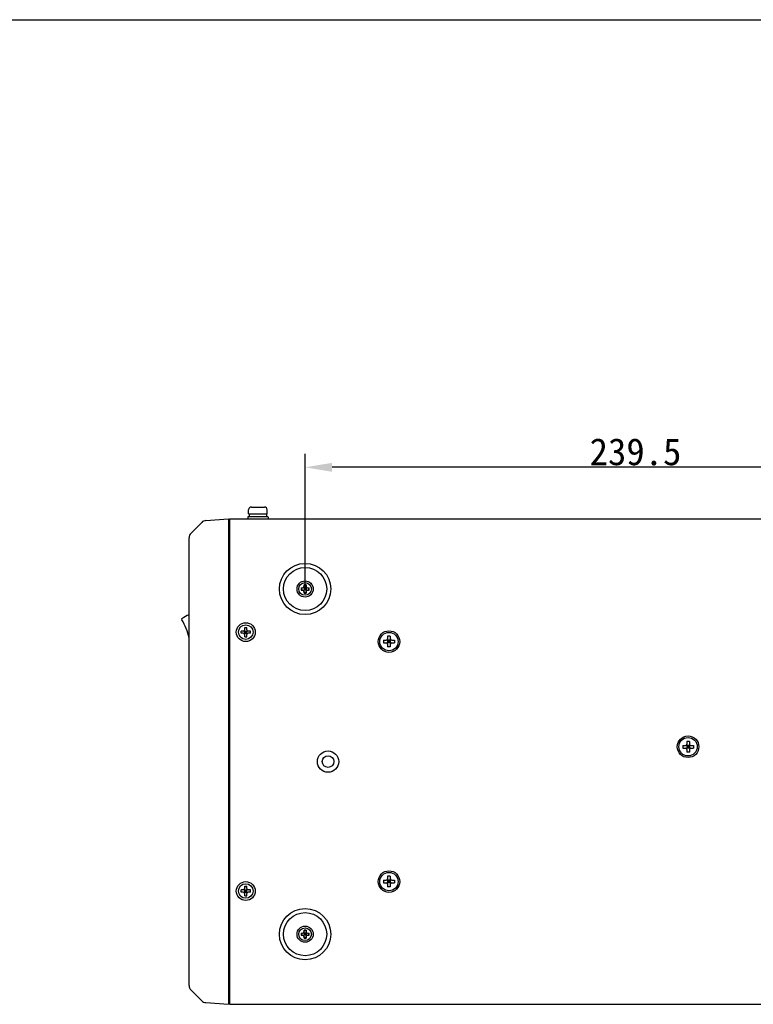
# Model space of a CAD drawing. Header units: millimetres. Extents: x 795 to 2578, y 150 to 1412.
# Tile 7 of 11: x 1490 to 1762, y 1047 to 1412. Entities that reach past the tile are written whole.
import ezdxf

# ---------------------------------------------------------------- set-up
doc = ezdxf.new("R2010")
doc.units = ezdxf.units.MM
doc.header["$LTSCALE"] = 39.111111
doc.header["$PDMODE"] = 3
doc.header["$PDSIZE"] = 8
doc.layers.get('0').update_dxf_attribs({"linetype": 'CONTINUOUS'})
doc.layers.get('Defpoints').update_dxf_attribs({"linetype": 'CONTINUOUS'})
for name, color, linetype in [('06_ALL_SURFS', 7, 'CONTINUOUS'), ('20_ALL_FEATURES', 7, 'CONTINUOUS'), ('51__DRAFT_DIMS', 7, 'CONTINUOUS')]:
    doc.layers.add(name, color=color, linetype=linetype)
doc.styles.get("Standard").update_dxf_attribs({"font": 'simfang.ttf'})
doc.dimstyles.new('DIMSTYLE_3', dxfattribs={"dimtxt": 10, "dimasz": 10, "dimexe": 5, "dimexo": 0.5, "dimtad": 1, "dimdsep": 46, "dimtxsty": 'STANDARD', "dimblk": '_FILLED', "dimblk1": '_FILLED', "dimblk2": '_FILLED', "dimcen": 0.09, "dimclrt": 3, "dimazin": 2, "dimtp": 0.1, "dimtm": 0.1, "dimtfac": 1, "dimtofl": 0, "dimtmove": 0, "dimatfit": 1, "dimldrblk": '_FILLED', "dimfxl": 1, "dimtolj": 1, "dimarcsym": 0})

# ---------------------------------------------------------------- blocks, each defined once
blk = doc.blocks.new('_FILLED')
at = {"color": 0, "linetype": 'ByBlock'}
blk.add_solid([(0, 0), (-1, 0.165), (-1, -0.165)], dxfattribs=at)
blk = doc.blocks.new('*D40')
at = {"layer": '51__DRAFT_DIMS', "color": 0, "lineweight": -2}
for p, q in [((1596.03, 1201.32), (1596.03, 1250.94)), ((1835.53, 1201.32), (1835.53, 1250.94)), ((1825.53, 1245.94), (1606.03, 1245.94))]:
    blk.add_line(p, q, dxfattribs=at)
at = {"layer": 'Defpoints', "color": 0}
for p in [(1596.03, 1245.94), (1596.03, 1200.82), (1835.53, 1200.82)]:
    blk.add_point(p, dxfattribs=at)
at = {"layer": '51__DRAFT_DIMS', "color": 0, "linetype": 'ByBlock', "lineweight": -2, "xscale": 10, "yscale": 10, "zscale": 10, "rotation": 180}
blk.add_blockref('_FILLED', (1596.03, 1245.94), dxfattribs=at)
at = {"layer": '51__DRAFT_DIMS', "color": 0, "linetype": 'ByBlock', "lineweight": -2, "xscale": 10, "yscale": 10, "zscale": 10}
blk.add_blockref('_FILLED', (1835.53, 1245.94), dxfattribs=at)
at = {"layer": '51__DRAFT_DIMS', "color": 3, "insert": (1718.54, 1251.65), "char_height": 10, "attachment_point": 5}
blk.add_mtext('\\A1;239.5{}{{\\H0.7x;}{}}', dxfattribs=at)

msp = doc.modelspace()

# ---------------------------------------------------------------- linework, layer by layer
at = {"color": 7}
msp.add_line((794.691, 1411.918), (2578.191, 1411.918), dxfattribs=at)
at = {"layer": '06_ALL_SURFS', "color": 7}
for p, q in [((1576.11, 1231.223), (1580.96, 1231.223)), ((1559.253, 1226.209), (1567.635, 1226.795)), ((1567.635, 1226.795), (1567.635, 1046.851)), ((1568.035, 1226.823), (1568.035, 1046.823)), ((1568.035, 1226.823), (1868.035, 1226.823)), ((1574.785, 1227.623), (1574.785, 1226.823)), ((1582.281, 1227.623), (1574.788, 1227.623)), ((1575.11, 1228.723), (1575.11, 1230.223)), ((1575.11, 1228.723), (1581.96, 1228.723)), ((1575.285, 1228.723), (1575.285, 1227.623)), ((1581.785, 1228.723), (1581.785, 1227.623)), ((1581.96, 1228.723), (1581.96, 1230.223)), ((1582.285, 1227.623), (1582.285, 1226.823)), ((1553.738, 1221.526), (1557.724, 1225.512)), ((1567.635, 1226.323), (1568.035, 1226.323)), ((1553.035, 1053.817), (1553.035, 1219.829)), ((1594.538, 1201.223), (1595.135, 1201.223)), ((1594.757, 1201.223), (1594.757, 1200.423)), ((1595.488, 1200.276), (1596.581, 1201.369)), ((1595.488, 1201.369), (1596.581, 1200.276)), ((1595.635, 1201.723), (1595.635, 1202.319)), ((1596.435, 1202.1), (1595.635, 1202.1)), ((1595.635, 1201.223), (1595.635, 1200.423)), ((1596.435, 1201.223), (1595.635, 1201.223)), ((1596.035, 1201.223), (1596.035, 1200.423)), ((1596.435, 1202.319), (1596.435, 1201.723)), ((1596.435, 1201.223), (1596.435, 1200.423)), ((1596.935, 1201.223), (1597.531, 1201.223)), ((1597.312, 1201.223), (1597.312, 1200.423)), ((1594.538, 1200.423), (1595.135, 1200.423)), ((1596.435, 1200.823), (1595.635, 1200.823)), ((1596.435, 1200.423), (1595.635, 1200.423)), ((1595.635, 1199.326), (1595.635, 1199.923)), ((1596.435, 1199.545), (1595.635, 1199.545)), ((1596.435, 1199.923), (1596.435, 1199.326)), ((1596.935, 1200.423), (1597.531, 1200.423)), ((1573.635, 1185.723), (1573.635, 1186.573)), ((1573.635, 1186.573), (1574.435, 1186.573)), ((1574.435, 1185.723), (1574.435, 1186.573)), ((1572.285, 1184.423), (1572.285, 1185.223)), ((1573.135, 1185.223), (1572.285, 1185.223)), ((1573.135, 1184.423), (1572.285, 1184.423)), ((1572.312, 1184.423), (1572.312, 1185.223)), ((1573.488, 1184.276), (1574.581, 1185.369)), ((1573.488, 1185.369), (1574.581, 1184.276)), ((1573.635, 1186.545), (1574.435, 1186.545)), ((1573.635, 1184.423), (1573.635, 1185.223)), ((1573.635, 1185.223), (1574.435, 1185.223)), ((1573.635, 1184.823), (1574.435, 1184.823)), ((1573.635, 1184.423), (1574.435, 1184.423)), ((1573.635, 1183.073), (1573.635, 1183.923)), ((1573.635, 1183.1), (1574.435, 1183.1)), ((1573.635, 1183.073), (1574.435, 1183.073)), ((1574.035, 1184.423), (1574.035, 1185.223)), ((1574.435, 1184.423), (1574.435, 1185.223)), ((1574.435, 1183.073), (1574.435, 1183.923)), ((1575.785, 1185.223), (1574.935, 1185.223)), ((1575.785, 1184.423), (1574.935, 1184.423)), ((1575.757, 1184.423), (1575.757, 1185.223)), ((1575.785, 1184.423), (1575.785, 1185.223)), ((1626.635, 1183.323), (1626.635, 1182.323)), ((1627.635, 1183.323), (1626.635, 1183.323)), ((1627.635, 1183.323), (1627.635, 1182.323)), ((1625.135, 1181.823), (1625.135, 1180.823)), ((1625.135, 1181.823), (1626.135, 1181.823)), ((1625.135, 1180.823), (1626.135, 1180.823)), ((1626.488, 1180.676), (1627.781, 1181.969)), ((1626.488, 1181.969), (1627.781, 1180.676)), ((1626.635, 1181.823), (1626.635, 1180.823)), ((1627.635, 1181.823), (1626.635, 1181.823)), ((1627.635, 1181.323), (1626.635, 1181.323)), ((1627.635, 1180.823), (1626.635, 1180.823)), ((1626.635, 1180.323), (1626.635, 1179.323)), ((1627.635, 1179.323), (1626.635, 1179.323)), ((1627.135, 1181.823), (1627.135, 1180.823)), ((1627.635, 1181.823), (1627.635, 1180.823)), ((1627.635, 1180.323), (1627.635, 1179.323)), ((1628.135, 1181.823), (1629.135, 1181.823)), ((1628.135, 1180.823), (1629.135, 1180.823)), ((1629.135, 1181.823), (1629.135, 1180.823)), ((1736.035, 1142.823), (1737.035, 1142.823)), ((1736.035, 1142.823), (1736.035, 1141.823)), ((1737.388, 1142.969), (1738.681, 1141.676)), ((1737.388, 1141.676), (1738.681, 1142.969)), ((1738.535, 1144.323), (1737.535, 1144.323)), ((1737.535, 1144.323), (1737.535, 1143.323)), ((1738.535, 1142.823), (1737.535, 1142.823)), ((1737.535, 1142.823), (1737.535, 1141.823)), ((1738.035, 1142.823), (1738.035, 1141.823)), ((1738.535, 1144.323), (1738.535, 1143.323)), ((1738.535, 1142.823), (1738.535, 1141.823)), ((1739.035, 1142.823), (1740.035, 1142.823)), ((1740.035, 1142.823), (1740.035, 1141.823)), ((1736.035, 1141.823), (1737.035, 1141.823)), ((1738.535, 1142.323), (1737.535, 1142.323)), ((1738.535, 1141.823), (1737.535, 1141.823)), ((1737.535, 1141.323), (1737.535, 1140.323)), ((1738.535, 1140.323), (1737.535, 1140.323)), ((1738.535, 1141.323), (1738.535, 1140.323)), ((1739.035, 1141.823), (1740.035, 1141.823)), ((1625.135, 1092.823), (1625.135, 1091.823)), ((1625.135, 1092.823), (1626.135, 1092.823)), ((1625.135, 1091.823), (1626.135, 1091.823)), ((1626.488, 1091.676), (1627.781, 1092.969)), ((1626.488, 1092.969), (1627.781, 1091.676)), ((1626.635, 1094.323), (1626.635, 1093.323)), ((1627.635, 1094.323), (1626.635, 1094.323)), ((1626.635, 1092.823), (1626.635, 1091.823)), ((1627.635, 1092.823), (1626.635, 1092.823)), ((1627.635, 1092.323), (1626.635, 1092.323)), ((1627.635, 1091.823), (1626.635, 1091.823)), ((1627.135, 1092.823), (1627.135, 1091.823)), ((1627.635, 1094.323), (1627.635, 1093.323)), ((1627.635, 1092.823), (1627.635, 1091.823)), ((1628.135, 1092.823), (1629.135, 1092.823)), ((1628.135, 1091.823), (1629.135, 1091.823)), ((1629.135, 1092.823), (1629.135, 1091.823)), ((1572.285, 1088.423), (1572.285, 1089.223)), ((1573.135, 1089.223), (1572.285, 1089.223)), ((1573.135, 1088.423), (1572.285, 1088.423)), ((1572.312, 1088.423), (1572.312, 1089.223)), ((1573.488, 1088.276), (1574.581, 1089.369)), ((1573.488, 1089.369), (1574.581, 1088.276)), ((1573.635, 1089.723), (1573.635, 1090.573)), ((1573.635, 1090.573), (1574.435, 1090.573)), ((1573.635, 1090.545), (1574.435, 1090.545)), ((1573.635, 1088.423), (1573.635, 1089.223)), ((1573.635, 1089.223), (1574.435, 1089.223)), ((1573.635, 1088.823), (1574.435, 1088.823)), ((1573.635, 1088.423), (1574.435, 1088.423)), ((1574.035, 1088.423), (1574.035, 1089.223)), ((1574.435, 1089.723), (1574.435, 1090.573)), ((1574.435, 1088.423), (1574.435, 1089.223)), ((1575.785, 1089.223), (1574.935, 1089.223)), ((1575.785, 1088.423), (1574.935, 1088.423)), ((1575.757, 1088.423), (1575.757, 1089.223)), ((1575.785, 1088.423), (1575.785, 1089.223)), ((1626.635, 1091.323), (1626.635, 1090.323)), ((1627.635, 1090.323), (1626.635, 1090.323)), ((1627.635, 1091.323), (1627.635, 1090.323)), ((1573.635, 1087.073), (1573.635, 1087.923)), ((1573.635, 1087.1), (1574.435, 1087.1)), ((1573.635, 1087.073), (1574.435, 1087.073)), ((1574.435, 1087.073), (1574.435, 1087.923)), ((1595.635, 1073.723), (1595.635, 1074.319)), ((1596.435, 1074.1), (1595.635, 1074.1)), ((1596.435, 1074.319), (1596.435, 1073.723)), ((1594.538, 1073.223), (1595.135, 1073.223)), ((1594.538, 1072.423), (1595.135, 1072.423)), ((1594.757, 1073.223), (1594.757, 1072.423)), ((1595.488, 1072.276), (1596.581, 1073.369)), ((1595.488, 1073.369), (1596.581, 1072.276)), ((1595.635, 1073.223), (1595.635, 1072.423)), ((1596.435, 1073.223), (1595.635, 1073.223)), ((1596.435, 1072.823), (1595.635, 1072.823)), ((1596.435, 1072.423), (1595.635, 1072.423)), ((1595.635, 1071.326), (1595.635, 1071.923)), ((1596.435, 1071.545), (1595.635, 1071.545)), ((1596.035, 1073.223), (1596.035, 1072.423)), ((1596.435, 1073.223), (1596.435, 1072.423)), ((1596.435, 1071.923), (1596.435, 1071.326)), ((1596.935, 1073.223), (1597.531, 1073.223)), ((1596.935, 1072.423), (1597.531, 1072.423)), ((1597.312, 1073.223), (1597.312, 1072.423)), ((1557.724, 1048.134), (1553.738, 1052.12)), ((1559.253, 1047.437), (1567.635, 1046.851)), ((1567.635, 1047.323), (1568.035, 1047.323)), ((1568.035, 1046.823), (1868.035, 1046.823))]:
    msp.add_line(p, q, dxfattribs=at)
for centre, radius in [((1596.035, 1200.823), 9.5), ((1596.035, 1200.823), 8), ((1596.035, 1200.823), 3), ((1596.035, 1200.823), 2.35), ((1574.035, 1184.823), 3.5), ((1574.035, 1184.823), 2.7), ((1627.135, 1181.323), 4), ((1627.135, 1181.323), 3.4), ((1738.035, 1142.323), 4), ((1738.035, 1142.323), 3.4), ((1604.535, 1136.823), 3.95), ((1604.535, 1136.823), 2.15), ((1627.135, 1092.323), 4), ((1627.135, 1092.323), 3.4), ((1574.035, 1088.823), 3.5), ((1574.035, 1088.823), 2.7), ((1596.035, 1072.823), 9.5), ((1596.035, 1072.823), 8), ((1596.035, 1072.823), 3), ((1596.035, 1072.823), 2.35)]:
    msp.add_circle(centre, radius, dxfattribs=at)
for centre, radius, start, end in [((1576.11, 1230.223), 1, 90, 180), ((1580.96, 1230.223), 1, 0, 90), ((1559.421, 1223.815), 2.4, 94, 135), ((1555.435, 1219.829), 2.4, 135, 180), ((1645.043, 1200.823), 50.506, 179.54622, 180.45378), ((1595.135, 1201.723), 0.5, 270, 0), ((1596.012, 1157.563), 44.758, 89.97082, 90.48287), ((1596.058, 1157.563), 44.758, 89.51713, 90.02918), ((1596.935, 1201.723), 0.5, 180, 270), ((1547.027, 1200.823), 50.506, 359.54622, 0.45378), ((1595.135, 1199.923), 0.5, 0, 90), ((1596.012, 1244.083), 44.758, 269.51713, 270.02918), ((1596.058, 1244.083), 44.758, 269.97082, 270.48287), ((1596.935, 1199.923), 0.5, 90, 180), ((1560.25, 1175.182), 17.641, 114.14362, 123.98284), ((1550.558, 1189.561), 0.3, 123.98284, 212.28053), ((1532.719, 1178.292), 20.8, 12.36001, 32.28053), ((1573.135, 1185.723), 0.5, 270, 0), ((1573.135, 1183.923), 0.5, 0, 90), ((1574.935, 1185.723), 0.5, 180, 270), ((1574.935, 1183.923), 0.5, 90, 180), ((1626.135, 1182.323), 0.5, 270, 0), ((1626.135, 1180.323), 0.5, 0, 90), ((1628.135, 1182.323), 0.5, 180, 270), ((1628.135, 1180.323), 0.5, 90, 180), ((1737.035, 1143.323), 0.5, 270, 0), ((1739.035, 1143.323), 0.5, 180, 270), ((1737.035, 1141.323), 0.5, 0, 90), ((1739.035, 1141.323), 0.5, 90, 180), ((1626.135, 1093.323), 0.5, 270, 0), ((1626.135, 1091.323), 0.5, 0, 90), ((1628.135, 1093.323), 0.5, 180, 270), ((1628.135, 1091.323), 0.5, 90, 180), ((1573.135, 1089.723), 0.5, 270, 0), ((1573.135, 1087.923), 0.5, 0, 90), ((1574.935, 1089.723), 0.5, 180, 270), ((1574.935, 1087.923), 0.5, 90, 180), ((1595.135, 1073.723), 0.5, 270, 0), ((1596.012, 1029.563), 44.758, 89.97082, 90.48287), ((1596.058, 1029.563), 44.758, 89.51713, 90.02918), ((1596.935, 1073.723), 0.5, 180, 270), ((1645.043, 1072.823), 50.506, 179.54622, 180.45378), ((1595.135, 1071.923), 0.5, 0, 90), ((1596.012, 1116.083), 44.758, 269.51713, 270.02918), ((1596.058, 1116.083), 44.758, 269.97082, 270.48287), ((1596.935, 1071.923), 0.5, 90, 180), ((1547.027, 1072.823), 50.506, 359.54622, 0.45378), ((1555.435, 1053.817), 2.4, 180, 225), ((1559.421, 1049.831), 2.4, 225, 266)]:
    msp.add_arc(centre, radius, start, end, dxfattribs=at)
at = {"layer": '20_ALL_FEATURES', "color": 7}
for p, q in [((1567.635, 1226.323), (1568.035, 1226.323)), ((1567.635, 1047.323), (1568.035, 1047.323))]:
    msp.add_line(p, q, dxfattribs=at)

# ---------------------------------------------------------------- dimensions: what is measured, and where the dimension line sits
at = {"layer": '51__DRAFT_DIMS', "color": 4}
dim = msp.add_linear_dim(base=(1596.035, 1245.94), p1=(1835.535, 1200.823), p2=(1596.035, 1200.823), text='239.5{}{{\\H0.7x;}{}}', dimstyle='DIMSTYLE_3', override={"dimpost": '<>'}, dxfattribs=at)
dim.commit()
dim.dimension.update_dxf_attribs({"geometry": '*D40', "text_midpoint": (1718.539, 1245.94), "dimtype": 160})

doc.saveas('drawing.dxf')
